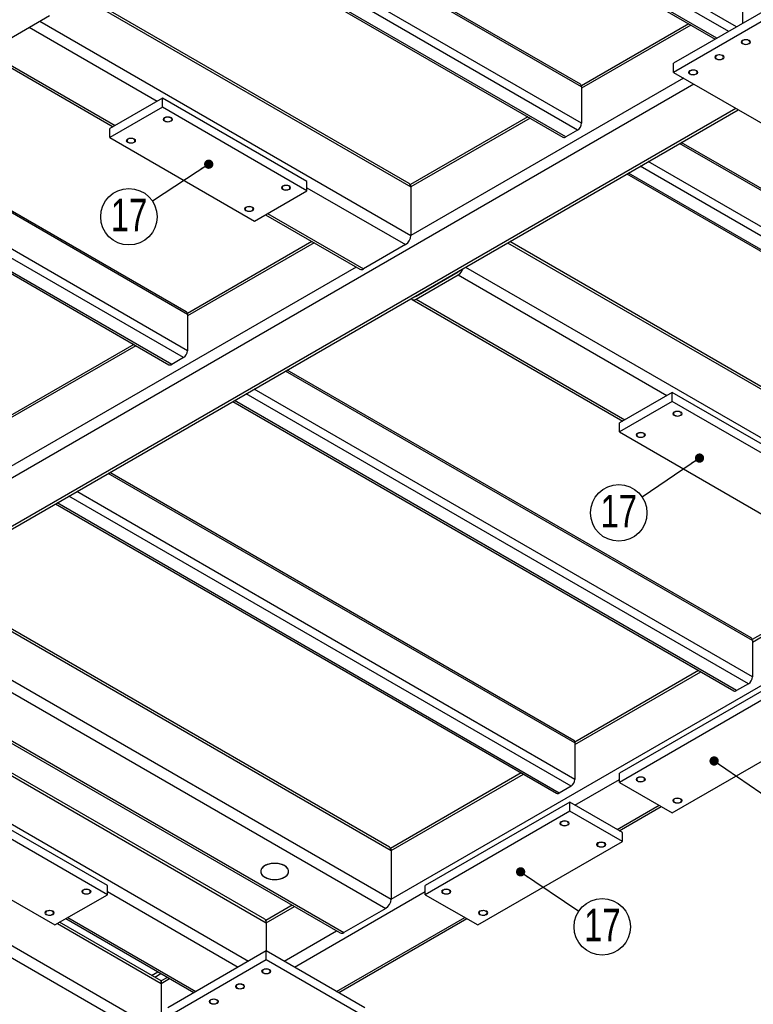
# Model space of a CAD drawing. Header units: millimetres. Extents: x 0 to 841, y 0 to 594.
# Tile 4 of 19: x 135 to 214, y 82 to 188. Entities that reach past the tile are written whole.
import ezdxf

# ---------------------------------------------------------------- set-up
doc = ezdxf.new("R2010")
doc.units = ezdxf.units.MM
doc.layers.add('NOTES', color=6, linetype='Continuous')
doc.layers.add('TRAIT-FINS', color=9, linetype='Continuous')
doc.layers.add('TRAIT-FORT', color=4, linetype='Continuous', lineweight=25)
doc.styles.add('SLDTEXTSTYLE0', font='TXT', dxfattribs={"width": 0.75})
doc.dimstyles.new('SLDDIMSTYLE4', dxfattribs={"dimtxt": 0.18, "dimasz": 1, "dimexe": 0, "dimexo": 0.0625, "dimgap": 0, "dimtad": 0, "dimtih": 1, "dimtoh": 1, "dimdec": 0, "dimrnd": 1e-09, "dimzin": 0, "dimdsep": 46, "dimtxsty": 'Standard', "dimblk1": 'DOT', "dimblk2": 'DOT', "dimsah": 1, "dimcen": 0.09, "dimadec": 0, "dimazin": 0, "dimtfac": 1, "dimtdec": 0, "dimtofl": 0, "dimtmove": 0, "dimatfit": 3, "dimldrblk": 'DOT', "dimfxl": 1, "dimfrac": 2, "dimtolj": 1, "dimtzin": 0, "dimarcsym": 0})

# ---------------------------------------------------------------- blocks, each defined once
blk = doc.blocks.new('SW_NOTE_35')
at = {"layer": 'NOTES', "color": 0}
blk.add_circle((-2.54, -1.67), 3.04, dxfattribs=at)
at = {"layer": 'NOTES', "color": 0, "insert": (-2.53, 0.26), "char_height": 3.5, "attachment_point": 2, "style": 'SLDTEXTSTYLE0'}
blk.add_mtext('17', dxfattribs=at)
blk = doc.blocks.new('_Dot')
at = {"color": 0, "linetype": 'ByBlock', "lineweight": -2}
blk.add_line((-0.5, 0), (-1, 0), dxfattribs=at)
at = {"color": 0, "linetype": 'ByBlock', "const_width": 0.5}
blk.add_lwpolyline([(-0.25, 0, 1), (0.25, 0, 1)], format="xyb", close=True, dxfattribs=at)
blk = doc.blocks.new('SW_NOTE_36')
at = {"layer": 'NOTES', "color": 0}
blk.add_circle((-2.51, -1.71), 3.04, dxfattribs=at)
at = {"layer": 'NOTES', "color": 0, "insert": (-2.5, 0.23), "char_height": 3.5, "attachment_point": 2, "style": 'SLDTEXTSTYLE0'}
blk.add_mtext('17', dxfattribs=at)
blk = doc.blocks.new('SW_NOTE_41')
at = {"layer": 'NOTES', "color": 0}
blk.add_circle((2.52, -1.7), 3.04, dxfattribs=at)
at = {"layer": 'NOTES', "color": 0, "insert": (2.53, 0.24), "char_height": 3.5, "attachment_point": 2, "style": 'SLDTEXTSTYLE0'}
blk.add_mtext('17', dxfattribs=at)

msp = doc.modelspace()

# ---------------------------------------------------------------- linework, layer by layer
at = {"layer": 'TRAIT-FINS', "lineweight": 18, "flags": 128}
for points in [[(213.62, 185.99), (213.73, 185.9), (213.77, 185.79), (213.73, 185.68), (213.62, 185.58), (213.46, 185.52), (213.27, 185.5), (213.08, 185.52), (212.92, 185.58), (212.81, 185.68), (212.77, 185.79), (212.81, 185.9), (212.92, 185.99), (213.08, 186.05), (213.27, 186.08), (213.46, 186.05), (213.62, 185.99)], [(210.79, 184.36), (210.9, 184.26), (210.94, 184.15), (210.9, 184.04), (210.79, 183.95), (210.63, 183.89), (210.44, 183.87), (210.25, 183.89), (210.09, 183.95), (209.98, 184.04), (209.94, 184.15), (209.98, 184.26), (210.09, 184.36), (210.25, 184.42), (210.44, 184.44), (210.63, 184.42), (210.79, 184.36)], [(207.97, 182.73), (208.07, 182.63), (208.11, 182.52), (208.07, 182.41), (207.97, 182.32), (207.8, 182.25), (207.61, 182.23), (207.42, 182.25), (207.26, 182.32), (207.15, 182.41), (207.11, 182.52), (207.15, 182.63), (207.26, 182.73), (207.42, 182.79), (207.61, 182.81), (207.8, 182.79), (207.97, 182.73)], [(151.4, 177.66), (151.51, 177.57), (151.54, 177.46), (151.51, 177.35), (151.4, 177.26), (151.24, 177.19), (151.04, 177.17), (150.85, 177.19), (150.69, 177.26), (150.58, 177.35), (150.54, 177.46), (150.58, 177.57), (150.69, 177.66), (150.85, 177.73), (151.04, 177.75), (151.24, 177.73), (151.4, 177.66)], [(147.44, 175.38), (147.55, 175.28), (147.58, 175.17), (147.55, 175.06), (147.44, 174.97), (147.28, 174.91), (147.08, 174.89), (146.89, 174.91), (146.73, 174.97), (146.62, 175.06), (146.58, 175.17), (146.62, 175.28), (146.73, 175.38), (146.89, 175.44), (147.08, 175.46), (147.28, 175.44), (147.44, 175.38)], [(164.13, 170.32), (164.23, 170.22), (164.27, 170.11), (164.23, 170), (164.13, 169.91), (163.96, 169.85), (163.77, 169.82), (163.58, 169.85), (163.42, 169.91), (163.31, 170), (163.27, 170.11), (163.31, 170.22), (163.42, 170.32), (163.58, 170.38), (163.77, 170.4), (163.96, 170.38), (164.13, 170.32)], [(160.17, 168.03), (160.27, 167.94), (160.31, 167.83), (160.27, 167.72), (160.17, 167.62), (160, 167.56), (159.81, 167.54), (159.62, 167.56), (159.46, 167.62), (159.35, 167.72), (159.31, 167.83), (159.35, 167.94), (159.46, 168.03), (159.62, 168.09), (159.81, 168.11), (160, 168.09), (160.17, 168.03)], [(206.27, 145.99), (206.38, 145.89), (206.42, 145.78), (206.38, 145.67), (206.27, 145.58), (206.11, 145.52), (205.92, 145.49), (205.72, 145.52), (205.56, 145.58), (205.45, 145.67), (205.42, 145.78), (205.45, 145.89), (205.56, 145.99), (205.72, 146.05), (205.92, 146.07), (206.11, 146.05), (206.27, 145.99)], [(202.31, 143.7), (202.42, 143.61), (202.46, 143.5), (202.42, 143.39), (202.31, 143.29), (202.15, 143.23), (201.96, 143.21), (201.76, 143.23), (201.6, 143.29), (201.49, 143.39), (201.46, 143.5), (201.49, 143.61), (201.6, 143.7), (201.76, 143.76), (201.96, 143.79), (202.15, 143.76), (202.31, 143.7)], [(202.31, 106.64), (202.42, 106.54), (202.46, 106.43), (202.42, 106.32), (202.31, 106.23), (202.15, 106.17), (201.96, 106.14), (201.76, 106.17), (201.6, 106.23), (201.49, 106.32), (201.46, 106.43), (201.49, 106.54), (201.6, 106.64), (201.76, 106.7), (201.96, 106.72), (202.15, 106.7), (202.31, 106.64)], [(206.27, 104.35), (206.38, 104.26), (206.42, 104.15), (206.38, 104.04), (206.27, 103.94), (206.11, 103.88), (205.92, 103.86), (205.72, 103.88), (205.56, 103.94), (205.45, 104.04), (205.42, 104.15), (205.45, 104.26), (205.56, 104.35), (205.72, 104.41), (205.92, 104.44), (206.11, 104.41), (206.27, 104.35)], [(194.11, 101.9), (194.22, 101.81), (194.25, 101.7), (194.22, 101.59), (194.11, 101.49), (193.94, 101.43), (193.75, 101.41), (193.56, 101.43), (193.4, 101.49), (193.29, 101.59), (193.25, 101.7), (193.29, 101.81), (193.4, 101.9), (193.56, 101.96), (193.75, 101.99), (193.94, 101.96), (194.11, 101.9)], [(198.07, 99.62), (198.17, 99.52), (198.21, 99.41), (198.17, 99.3), (198.07, 99.21), (197.9, 99.14), (197.71, 99.12), (197.52, 99.14), (197.36, 99.21), (197.25, 99.3), (197.21, 99.41), (197.25, 99.52), (197.36, 99.62), (197.52, 99.68), (197.71, 99.7), (197.9, 99.68), (198.07, 99.62)], [(142.63, 94.55), (142.74, 94.46), (142.78, 94.35), (142.74, 94.24), (142.63, 94.15), (142.47, 94.08), (142.28, 94.06), (142.08, 94.08), (141.92, 94.15), (141.81, 94.24), (141.78, 94.35), (141.81, 94.46), (141.92, 94.55), (142.08, 94.62), (142.28, 94.64), (142.47, 94.62), (142.63, 94.55)], [(181.38, 94.55), (181.49, 94.46), (181.53, 94.35), (181.49, 94.24), (181.38, 94.15), (181.22, 94.08), (181.03, 94.06), (180.83, 94.08), (180.67, 94.15), (180.56, 94.24), (180.53, 94.35), (180.56, 94.46), (180.67, 94.55), (180.83, 94.62), (181.03, 94.64), (181.22, 94.62), (181.38, 94.55)], [(138.67, 92.27), (138.78, 92.17), (138.82, 92.06), (138.78, 91.95), (138.67, 91.86), (138.51, 91.8), (138.32, 91.77), (138.12, 91.8), (137.96, 91.86), (137.85, 91.95), (137.82, 92.06), (137.85, 92.17), (137.96, 92.27), (138.12, 92.33), (138.32, 92.35), (138.51, 92.33), (138.67, 92.27)], [(185.34, 92.27), (185.45, 92.17), (185.49, 92.06), (185.45, 91.95), (185.34, 91.86), (185.18, 91.8), (184.99, 91.77), (184.79, 91.8), (184.63, 91.86), (184.52, 91.95), (184.49, 92.06), (184.52, 92.17), (184.63, 92.27), (184.79, 92.33), (184.99, 92.35), (185.18, 92.33), (185.34, 92.27)], [(162, 85.98), (162.11, 85.89), (162.15, 85.78), (162.11, 85.67), (162, 85.57), (161.84, 85.51), (161.65, 85.49), (161.46, 85.51), (161.3, 85.57), (161.19, 85.67), (161.15, 85.78), (161.19, 85.89), (161.3, 85.98), (161.46, 86.04), (161.65, 86.07), (161.84, 86.04), (162, 85.98)], [(159.18, 84.35), (159.28, 84.25), (159.32, 84.14), (159.28, 84.03), (159.18, 83.94), (159.01, 83.88), (158.82, 83.86), (158.63, 83.88), (158.47, 83.94), (158.36, 84.03), (158.32, 84.14), (158.36, 84.25), (158.47, 84.35), (158.63, 84.41), (158.82, 84.43), (159.01, 84.41), (159.18, 84.35)], [(156.35, 82.72), (156.46, 82.62), (156.49, 82.51), (156.46, 82.4), (156.35, 82.31), (156.19, 82.24), (155.99, 82.22), (155.8, 82.24), (155.64, 82.31), (155.53, 82.4), (155.49, 82.51), (155.53, 82.62), (155.64, 82.72), (155.8, 82.78), (155.99, 82.8), (156.19, 82.78), (156.35, 82.72)]]:
    msp.add_lwpolyline(points, dxfattribs=at)
at = {"layer": 'TRAIT-FORT', "lineweight": 25}
for p, q in [((168.29, 210.17), (209.98, 186.09)), ((210.16, 186.2), (168.46, 210.27)), ((211.43, 186.93), (170.91, 210.32)), ((212.28, 187.42), (171.76, 210.81)), ((195.47, 181.25), (156.83, 203.55)), ((195.59, 180.97), (156.65, 203.45)), ((195.59, 177.05), (153.26, 201.49)), ((195.17, 176.32), (152.41, 201)), ((150.96, 200.16), (193.59, 175.55)), ((193.89, 175.58), (151.14, 200.27)), ((177.04, 170.56), (138.36, 192.89)), ((138.13, 192.76), (177.21, 170.19)), ((212.92, 190.97), (212.92, 187.79)), ((127.71, 182.52), (138.32, 188.64)), ((216.1, 189.62), (205.49, 183.5)), ((216.1, 188.64), (205.49, 182.52)), ((137.26, 188.03), (177.21, 164.97)), ((207.13, 187.74), (195.58, 181.07)), ((207.37, 187.61), (195.59, 180.81)), ((136.12, 187.38), (149.91, 179.42)), ((131.36, 184.63), (145.15, 176.67)), ((131.6, 184.77), (145.39, 176.81)), ((205.49, 182.52), (205.49, 183.5)), ((205.49, 182.52), (216.1, 176.4)), ((207.68, 181.26), (122.76, 132.23)), ((206.55, 181.91), (177.21, 164.97)), ((195.59, 180.97), (195.59, 177.05)), ((150.48, 179.75), (144.82, 176.48)), ((150.48, 178.77), (150.48, 179.75)), ((166.03, 170.77), (150.48, 179.75)), ((153.17, 156.48), (114.23, 178.96)), ((153.04, 156.75), (114.4, 179.06)), ((212.21, 178.64), (127.29, 129.62)), ((127.52, 129.48), (212.44, 178.51)), ((150.48, 178.77), (144.82, 175.5)), ((166.03, 169.79), (150.48, 178.77)), ((153.17, 152.56), (110.83, 177)), ((189.81, 177.74), (177.16, 170.44)), ((190.04, 177.6), (177.21, 170.19)), ((152.74, 151.83), (110.6, 176.15)), ((144.82, 175.5), (144.82, 176.48)), ((195.17, 176.32), (193.89, 175.58)), ((109.71, 174.99), (151.17, 151.06)), ((151.47, 151.09), (109.89, 175.09)), ((144.82, 175.5), (160.38, 166.52)), ((256.4, 145.87), (206.15, 174.88)), ((256.28, 146.14), (206.33, 174.98)), ((256.4, 141.95), (202.76, 172.92)), ((254.71, 140.48), (200.63, 171.69)), ((255.98, 141.21), (201.91, 172.43)), ((166.03, 169.79), (166.03, 170.77)), ((200.46, 171.59), (254.41, 140.45)), ((160.38, 166.52), (166.03, 169.79)), ((166.03, 170.11), (176.64, 163.99)), ((177.21, 170.19), (177.21, 164.97)), ((161.56, 167.2), (171.72, 161.34)), ((161.79, 167.34), (172.12, 161.38)), ((166.56, 164.32), (153.15, 156.58)), ((237.85, 135.46), (187.86, 164.32)), ((166.79, 164.18), (153.17, 156.32)), ((176.64, 163.99), (172.12, 161.38)), ((187.62, 164.18), (238.02, 135.09)), ((171.32, 161.57), (114.27, 128.64)), ((182.25, 161.08), (182.3, 161.05)), ((183.1, 161.57), (236.11, 130.97)), ((177.77, 158.44), (182.3, 161.05)), ((177.77, 158.11), (182.3, 160.72)), ((182.3, 160.72), (204.78, 147.74)), ((177.37, 158.07), (200.02, 144.99)), ((177.72, 158.47), (177.77, 158.44)), ((177.77, 158.11), (200.26, 145.13)), ((153.17, 156.48), (153.17, 152.56)), ((147.38, 153.25), (134.06, 145.56)), ((147.61, 153.11), (134.07, 145.29)), ((152.74, 151.83), (151.47, 151.09)), ((213.85, 121.65), (163.9, 150.49)), ((213.98, 121.37), (163.72, 150.38)), ((213.98, 117.45), (160.33, 148.42)), ((213.55, 116.72), (159.48, 147.93)), ((205.35, 148.07), (199.69, 144.8)), ((205.35, 147.09), (205.35, 148.07)), ((220.91, 139.09), (205.35, 148.07)), ((158.03, 147.1), (211.98, 115.95)), ((212.28, 115.98), (158.21, 147.2)), ((205.35, 147.09), (199.69, 143.82)), ((220.91, 138.11), (205.35, 147.09)), ((199.69, 143.82), (199.69, 144.8)), ((199.69, 143.82), (215.25, 134.84)), ((194.88, 110.35), (144.63, 139.36)), ((194.76, 110.63), (144.81, 139.46)), ((194.46, 105.7), (140.39, 136.91)), ((194.88, 106.43), (141.24, 137.4)), ((138.94, 136.08), (192.89, 104.93)), ((193.19, 104.96), (139.12, 136.18)), ((227.37, 129.21), (213.97, 121.48)), ((213.98, 121.21), (227.6, 129.08)), ((125.87, 127.17), (175.09, 98.76)), ((174.92, 99.13), (126.11, 127.3)), ((121.35, 124.56), (175.09, 93.53)), ((175.09, 93.53), (228.47, 124.35)), ((120.21, 123.9), (174.52, 92.55)), ((115.45, 121.16), (169.59, 89.9)), ((115.69, 121.29), (169.99, 89.94)), ((213.98, 121.37), (213.98, 117.45)), ((112.44, 119.41), (161.65, 91)), ((161.48, 91.37), (112.67, 119.55)), ((208.19, 118.14), (194.87, 110.45)), ((194.88, 110.19), (208.43, 118.01)), ((106.73, 117.48), (159.74, 86.88)), ((213.55, 116.72), (212.28, 115.98)), ((215.25, 116.07), (199.69, 107.09)), ((215.25, 115.09), (199.69, 106.11)), ((205.35, 102.84), (220.91, 111.82)), ((194.88, 110.35), (194.88, 106.43)), ((99.07, 108.84), (150.34, 79.25)), ((189.1, 107.12), (175.03, 99)), ((199.69, 106.11), (199.69, 107.09)), ((175.09, 98.76), (189.33, 106.98)), ((194.88, 103.66), (199.69, 106.43)), ((199.69, 106.11), (205.35, 102.84)), ((194.46, 105.7), (193.19, 104.96)), ((144.54, 95), (128.98, 103.98)), ((194.32, 103.98), (178.76, 95)), ((194.32, 103), (194.32, 103.98)), ((199.98, 100.72), (194.32, 103.98)), ((144.54, 94.02), (128.98, 103)), ((194.32, 103), (178.76, 94.02)), ((199.98, 99.74), (194.32, 103)), ((199.41, 101.04), (203.94, 103.66)), ((199.64, 100.91), (204.17, 103.52)), ((199.98, 99.74), (199.98, 100.72)), ((123.33, 99.74), (138.88, 90.76)), ((184.42, 90.76), (199.98, 99.74)), ((175.09, 98.76), (175.09, 93.53)), ((144.54, 94.02), (144.54, 95)), ((144.54, 94.35), (158.61, 86.23)), ((164.69, 86.23), (178.76, 94.35)), ((178.76, 94.02), (178.76, 95)), ((138.88, 90.76), (144.54, 94.02)), ((178.76, 94.02), (184.42, 90.76)), ((164.43, 92.88), (161.6, 91.24)), ((161.65, 91), (164.67, 92.75)), ((174.52, 92.55), (169.99, 89.94)), ((140.06, 91.44), (153.85, 83.48)), ((140.3, 91.57), (154.08, 83.61)), ((169.22, 83.61), (183.01, 91.57)), ((169.45, 83.48), (183.24, 91.44)), ((127.85, 90.92), (150.34, 77.94)), ((139.17, 90.92), (150.34, 84.47)), ((150.34, 84.74), (139.4, 91.06)), ((161.65, 91), (161.65, 87.98)), ((163.56, 86.88), (169.19, 90.13)), ((161.65, 87.98), (151.04, 81.86)), ((161.65, 87), (161.65, 87.98)), ((172.26, 81.86), (161.65, 87.98)), ((161.65, 87), (151.04, 80.88)), ((172.26, 80.88), (161.65, 87)), ((149.3, 85.34), (149.96, 85.72)), ((149.65, 85.14), (150.31, 85.52)), ((151, 85.12), (150.34, 84.74)), ((150.34, 84.47), (151.23, 84.99)), ((150.34, 84.74), (150.34, 84.47)), ((150.34, 84.47), (150.34, 84.74)), ((150.34, 84.47), (150.34, 79.25))]:
    msp.add_line(p, q, dxfattribs=at)
at = {"layer": 'TRAIT-FORT', "lineweight": 25, "flags": 128}
for points in [[(212.97, 185.96), (212.89, 185.9), (212.85, 185.83), (212.85, 185.76), (212.88, 185.69), (212.95, 185.63), (213.04, 185.58), (213.16, 185.55), (213.29, 185.54), (213.41, 185.56), (213.52, 185.59), (213.61, 185.64), (213.67, 185.71), (213.69, 185.78), (213.68, 185.85), (213.63, 185.92), (213.55, 185.97), (213.44, 186.01), (213.32, 186.03), (213.19, 186.03), (213.07, 186), (212.97, 185.96)], [(210.14, 184.33), (210.07, 184.27), (210.02, 184.2), (210.02, 184.13), (210.05, 184.06), (210.12, 183.99), (210.21, 183.95), (210.33, 183.92), (210.46, 183.91), (210.58, 183.92), (210.69, 183.96), (210.78, 184.01), (210.84, 184.07), (210.87, 184.15), (210.85, 184.22), (210.8, 184.28), (210.72, 184.34), (210.61, 184.38), (210.49, 184.4), (210.36, 184.4), (210.24, 184.37), (210.14, 184.33)], [(207.31, 182.7), (207.24, 182.64), (207.19, 182.57), (207.19, 182.49), (207.22, 182.42), (207.29, 182.36), (207.39, 182.31), (207.5, 182.28), (207.63, 182.28), (207.75, 182.29), (207.86, 182.32), (207.95, 182.38), (208.01, 182.44), (208.04, 182.51), (208.02, 182.59), (207.97, 182.65), (207.89, 182.71), (207.78, 182.75), (207.66, 182.77), (207.53, 182.76), (207.41, 182.74), (207.31, 182.7)], [(150.74, 177.63), (150.67, 177.57), (150.63, 177.51), (150.62, 177.43), (150.65, 177.36), (150.72, 177.3), (150.82, 177.25), (150.93, 177.22), (151.06, 177.21), (151.18, 177.23), (151.3, 177.26), (151.39, 177.31), (151.45, 177.38), (151.47, 177.45), (151.45, 177.52), (151.4, 177.59), (151.32, 177.65), (151.21, 177.68), (151.09, 177.7), (150.96, 177.7), (150.85, 177.68), (150.74, 177.63)], [(146.78, 175.35), (146.71, 175.29), (146.67, 175.22), (146.66, 175.15), (146.69, 175.08), (146.76, 175.01), (146.86, 174.97), (146.97, 174.94), (147.1, 174.93), (147.22, 174.94), (147.34, 174.98), (147.43, 175.03), (147.49, 175.09), (147.51, 175.16), (147.49, 175.24), (147.44, 175.3), (147.36, 175.36), (147.25, 175.4), (147.13, 175.42), (147.01, 175.41), (146.89, 175.39), (146.78, 175.35)], [(163.47, 170.29), (163.4, 170.23), (163.35, 170.16), (163.35, 170.08), (163.38, 170.01), (163.45, 169.95), (163.55, 169.9), (163.66, 169.88), (163.79, 169.87), (163.91, 169.88), (164.02, 169.91), (164.11, 169.97), (164.17, 170.03), (164.2, 170.1), (164.18, 170.18), (164.13, 170.24), (164.05, 170.3), (163.94, 170.34), (163.82, 170.36), (163.69, 170.35), (163.57, 170.33), (163.47, 170.29)], [(159.51, 168), (159.44, 167.94), (159.39, 167.87), (159.39, 167.8), (159.42, 167.73), (159.49, 167.67), (159.59, 167.62), (159.7, 167.59), (159.83, 167.58), (159.95, 167.59), (160.06, 167.63), (160.15, 167.68), (160.21, 167.75), (160.24, 167.82), (160.22, 167.89), (160.17, 167.96), (160.09, 168.01), (159.98, 168.05), (159.86, 168.07), (159.73, 168.07), (159.61, 168.04), (159.51, 168)], [(205.61, 145.96), (205.54, 145.9), (205.5, 145.83), (205.49, 145.76), (205.53, 145.69), (205.59, 145.62), (205.69, 145.58), (205.81, 145.55), (205.93, 145.54), (206.06, 145.55), (206.17, 145.59), (206.26, 145.64), (206.32, 145.7), (206.34, 145.77), (206.33, 145.85), (206.28, 145.91), (206.19, 145.97), (206.09, 146.01), (205.96, 146.03), (205.84, 146.02), (205.72, 146), (205.61, 145.96)], [(201.66, 143.67), (201.58, 143.61), (201.54, 143.54), (201.53, 143.47), (201.57, 143.4), (201.63, 143.34), (201.73, 143.29), (201.85, 143.26), (201.97, 143.25), (202.1, 143.27), (202.21, 143.3), (202.3, 143.35), (202.36, 143.42), (202.38, 143.49), (202.37, 143.56), (202.32, 143.63), (202.23, 143.68), (202.13, 143.72), (202, 143.74), (201.88, 143.74), (201.76, 143.71), (201.66, 143.67)], [(201.66, 106.61), (201.58, 106.55), (201.54, 106.48), (201.53, 106.4), (201.57, 106.33), (201.63, 106.27), (201.73, 106.22), (201.85, 106.2), (201.97, 106.19), (202.1, 106.2), (202.21, 106.23), (202.3, 106.29), (202.36, 106.35), (202.38, 106.42), (202.37, 106.5), (202.32, 106.56), (202.23, 106.62), (202.13, 106.66), (202, 106.68), (201.88, 106.67), (201.76, 106.65), (201.66, 106.61)], [(205.61, 104.32), (205.54, 104.26), (205.5, 104.19), (205.49, 104.12), (205.53, 104.05), (205.59, 103.99), (205.69, 103.94), (205.81, 103.91), (205.93, 103.9), (206.06, 103.91), (206.17, 103.95), (206.26, 104), (206.32, 104.07), (206.34, 104.14), (206.33, 104.21), (206.28, 104.28), (206.19, 104.33), (206.09, 104.37), (205.96, 104.39), (205.84, 104.39), (205.72, 104.36), (205.61, 104.32)], [(193.45, 101.87), (193.38, 101.81), (193.34, 101.74), (193.33, 101.67), (193.36, 101.6), (193.43, 101.54), (193.53, 101.49), (193.64, 101.46), (193.77, 101.45), (193.89, 101.47), (194.01, 101.5), (194.1, 101.55), (194.15, 101.62), (194.18, 101.69), (194.16, 101.76), (194.11, 101.83), (194.03, 101.88), (193.92, 101.92), (193.8, 101.94), (193.67, 101.94), (193.55, 101.91), (193.45, 101.87)], [(197.41, 99.58), (197.34, 99.53), (197.3, 99.46), (197.29, 99.38), (197.32, 99.31), (197.39, 99.25), (197.49, 99.2), (197.6, 99.17), (197.73, 99.17), (197.85, 99.18), (197.97, 99.21), (198.05, 99.27), (198.11, 99.33), (198.14, 99.4), (198.12, 99.47), (198.07, 99.54), (197.99, 99.6), (197.88, 99.64), (197.76, 99.65), (197.63, 99.65), (197.51, 99.63), (197.41, 99.58)], [(161.49, 95.91), (161.66, 95.82), (161.86, 95.75), (162.07, 95.7), (162.29, 95.67), (162.52, 95.66), (162.75, 95.66), (162.98, 95.69), (163.19, 95.74), (163.39, 95.8), (163.57, 95.89), (163.73, 95.98), (163.85, 96.09), (163.95, 96.21), (164.02, 96.34), (164.05, 96.47), (164.04, 96.6), (164, 96.73), (163.93, 96.86), (163.83, 96.98), (163.69, 97.08), (163.53, 97.18), (163.34, 97.26), (163.14, 97.32), (162.92, 97.36), (162.69, 97.38), (162.46, 97.39), (162.24, 97.37), (162.02, 97.33), (161.81, 97.27), (161.62, 97.2), (161.45, 97.11), (161.31, 97.01), (161.19, 96.89), (161.11, 96.77), (161.06, 96.64), (161.05, 96.5), (161.07, 96.37), (161.13, 96.24), (161.22, 96.12), (161.34, 96.01), (161.49, 95.91)], [(163.61, 95.91), (163.76, 96.01), (163.88, 96.12), (163.97, 96.24), (164.03, 96.37), (164.05, 96.5), (164.04, 96.64), (163.99, 96.77), (163.91, 96.89), (163.79, 97.01), (163.65, 97.11), (163.48, 97.2), (163.29, 97.27), (163.08, 97.33), (162.86, 97.37), (162.64, 97.39), (162.41, 97.38), (162.18, 97.36), (161.96, 97.32), (161.76, 97.26), (161.57, 97.18), (161.41, 97.08), (161.28, 96.98), (161.17, 96.86), (161.1, 96.73), (161.06, 96.6), (161.05, 96.47), (161.08, 96.34), (161.15, 96.21), (161.25, 96.09), (161.38, 95.98), (161.53, 95.89), (161.71, 95.8), (161.91, 95.74), (162.13, 95.69), (162.35, 95.66), (162.58, 95.66), (162.81, 95.67), (163.03, 95.7), (163.24, 95.75), (163.44, 95.82), (163.61, 95.91)], [(141.98, 94.52), (141.9, 94.46), (141.86, 94.4), (141.85, 94.32), (141.89, 94.25), (141.95, 94.19), (142.05, 94.14), (142.17, 94.11), (142.29, 94.1), (142.42, 94.12), (142.53, 94.15), (142.62, 94.2), (142.68, 94.27), (142.7, 94.34), (142.69, 94.41), (142.64, 94.48), (142.55, 94.54), (142.45, 94.57), (142.32, 94.59), (142.2, 94.59), (142.08, 94.57), (141.98, 94.52)], [(180.72, 94.52), (180.65, 94.46), (180.61, 94.4), (180.6, 94.32), (180.64, 94.25), (180.7, 94.19), (180.8, 94.14), (180.92, 94.11), (181.04, 94.1), (181.17, 94.12), (181.28, 94.15), (181.37, 94.2), (181.43, 94.27), (181.45, 94.34), (181.44, 94.41), (181.39, 94.48), (181.3, 94.54), (181.2, 94.57), (181.07, 94.59), (180.95, 94.59), (180.83, 94.57), (180.72, 94.52)], [(138.02, 92.24), (137.94, 92.18), (137.9, 92.11), (137.89, 92.04), (137.93, 91.97), (137.99, 91.9), (138.09, 91.86), (138.21, 91.83), (138.33, 91.82), (138.46, 91.83), (138.57, 91.87), (138.66, 91.92), (138.72, 91.98), (138.74, 92.05), (138.73, 92.13), (138.68, 92.19), (138.59, 92.25), (138.49, 92.29), (138.36, 92.31), (138.24, 92.3), (138.12, 92.28), (138.02, 92.24)], [(184.68, 92.24), (184.61, 92.18), (184.57, 92.11), (184.56, 92.04), (184.6, 91.97), (184.66, 91.9), (184.76, 91.86), (184.88, 91.83), (185, 91.82), (185.13, 91.83), (185.24, 91.87), (185.33, 91.92), (185.39, 91.98), (185.41, 92.05), (185.4, 92.13), (185.34, 92.19), (185.26, 92.25), (185.16, 92.29), (185.03, 92.31), (184.91, 92.3), (184.79, 92.28), (184.68, 92.24)], [(161.35, 85.95), (161.27, 85.89), (161.23, 85.82), (161.23, 85.75), (161.26, 85.68), (161.33, 85.62), (161.42, 85.57), (161.54, 85.54), (161.67, 85.53), (161.79, 85.55), (161.9, 85.58), (161.99, 85.63), (162.05, 85.7), (162.08, 85.77), (162.06, 85.84), (162.01, 85.91), (161.93, 85.96), (161.82, 86), (161.7, 86.02), (161.57, 86.02), (161.45, 85.99), (161.35, 85.95)], [(158.52, 84.32), (158.45, 84.26), (158.4, 84.19), (158.4, 84.12), (158.43, 84.05), (158.5, 83.98), (158.6, 83.94), (158.71, 83.91), (158.84, 83.9), (158.96, 83.91), (159.07, 83.95), (159.16, 84), (159.22, 84.06), (159.25, 84.14), (159.23, 84.21), (159.18, 84.27), (159.1, 84.33), (158.99, 84.37), (158.87, 84.39), (158.74, 84.39), (158.62, 84.36), (158.52, 84.32)], [(155.69, 82.69), (155.62, 82.63), (155.58, 82.56), (155.57, 82.48), (155.6, 82.41), (155.67, 82.35), (155.77, 82.3), (155.88, 82.27), (156.01, 82.27), (156.13, 82.28), (156.25, 82.31), (156.34, 82.37), (156.39, 82.43), (156.42, 82.5), (156.4, 82.58), (156.35, 82.64), (156.27, 82.7), (156.16, 82.74), (156.04, 82.76), (155.91, 82.75), (155.8, 82.73), (155.69, 82.69)]]:
    msp.add_lwpolyline(points, dxfattribs=at)
at = {"layer": 'TRAIT-FORT', "lineweight": 25}
for centre, radius, start, end in [((195.3, 181), 0.296, 353.7012, 54.9867), ((194.67, 177.09), 0.922, 302.6055, 357.3945), ((193.72, 175.83), 0.302, 245.6929, 305.6176), ((176.81, 170.24), 0.394, 353.7012, 54.9867), ((175.98, 165.02), 1.23, 302.6055, 357.3945), ((171.88, 161.7), 0.402, 245.6929, 305.6176), ((181.63, 161.76), 1.24, 302.6962, 343.029), ((182.01, 161.52), 0.553, 301.6608, 324.2411), ((177.55, 158.38), 0.345, 211.4558, 309.7085), ((177.65, 158.62), 0.221, 261.0531, 304.1615), ((152.87, 156.51), 0.296, 353.7012, 54.9867), ((152.24, 152.6), 0.922, 302.6055, 357.3945), ((151.29, 151.34), 0.302, 245.6929, 305.6176), ((213.68, 121.41), 0.296, 353.7012, 54.9867), ((213.06, 117.5), 0.922, 302.6055, 357.3945), ((212.1, 116.23), 0.302, 245.6929, 305.6176), ((194.59, 110.38), 0.296, 353.7012, 54.9867), ((193.96, 106.47), 0.922, 302.6055, 357.3945), ((193.01, 105.21), 0.302, 245.6929, 305.6176), ((174.69, 98.8), 0.394, 353.7012, 54.9867), ((173.86, 93.59), 1.23, 302.6055, 357.3945), ((161.26, 91.05), 0.394, 353.7012, 54.9867), ((169.76, 90.27), 0.402, 245.6929, 305.6176)]:
    msp.add_arc(centre, radius, start, end, dxfattribs=at)

# ---------------------------------------------------------------- block references
at = {"layer": 'NOTES'}
for name, p in [('SW_NOTE_35', (149.4, 168.66)), ('SW_NOTE_36', (202.1, 136.82)), ('SW_NOTE_41', (195.3, 92.26))]:
    msp.add_blockref(name, p, dxfattribs=at)

# ---------------------------------------------------------------- leaders
for points in [[(155.45, 172.64), (149.4, 168.66)], [(208.29, 141.01), (202.1, 136.82)], [(209.86, 108.41), (216.15, 104.12)], [(189.03, 96.48), (195.3, 92.26)]]:
    msp.add_leader(points, dimstyle='SLDDIMSTYLE4', dxfattribs=at)

doc.saveas('drawing.dxf')
